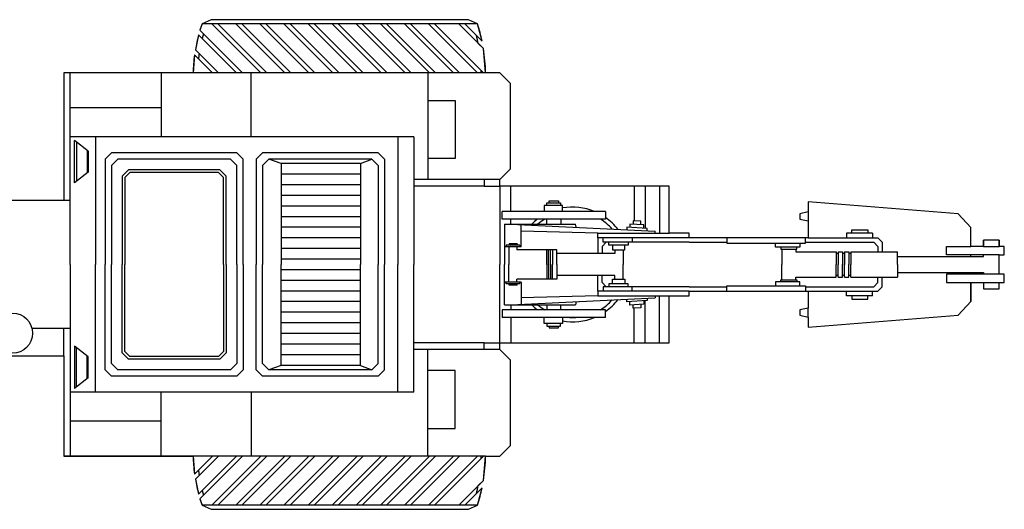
# Model space of a CAD drawing. Extents: x 10.8 to 27.5, y -31.3 to -23.6.
# Tile 7 of 8: x 22.9 to 27.5, y -31.1 to -28.8. Entities that reach past the tile are written whole.
import ezdxf

# ---------------------------------------------------------------- set-up
doc = ezdxf.new("R2010")
doc.units = 0
doc.header["$MEASUREMENT"] = 0
doc.layers.get('0').update_dxf_attribs({"linetype": 'CONTINUOUS'})

msp = doc.modelspace()

# ---------------------------------------------------------------- linework, layer by layer
for p, q in [((23.7397, -28.8256), (23.7301, -28.8553)), ((23.7822, -28.8056), (23.7397, -28.8256)), ((24.9909, -28.8056), (23.7822, -28.8056)), ((24.0152, -29.0556), (23.7852, -28.8256)), ((24.0435, -29.0556), (23.8135, -28.8256)), ((24.1284, -29.0556), (23.8984, -28.8256)), ((24.1566, -29.0556), (23.9266, -28.8256)), ((24.2415, -29.0556), (24.0115, -28.8256)), ((24.2698, -29.0556), (24.0398, -28.8256)), ((24.3546, -29.0556), (24.1246, -28.8256)), ((24.3829, -29.0556), (24.1529, -28.8256)), ((24.4678, -29.0556), (24.2378, -28.8256)), ((24.496, -29.0556), (24.266, -28.8256)), ((24.5809, -29.0556), (24.3509, -28.8256)), ((24.6092, -29.0556), (24.3792, -28.8256)), ((24.694, -29.0556), (24.464, -28.8256)), ((24.7223, -29.0556), (24.4923, -28.8256)), ((24.8072, -29.0556), (24.5772, -28.8256)), ((24.8355, -29.0556), (24.6055, -28.8256)), ((24.9203, -29.0556), (24.6903, -28.8256)), ((24.9486, -29.0556), (24.7186, -28.8256)), ((25.0335, -29.0556), (24.8035, -28.8256)), ((25.0617, -29.0556), (24.8317, -28.8256)), ((25.0609, -28.9417), (24.9449, -28.8256)), ((25.0546, -28.9071), (24.9732, -28.8256)), ((25.0335, -28.8256), (24.9909, -28.8056)), ((25.0546, -28.9071), (25.0335, -28.8256)), ((23.7238, -28.8773), (23.7085, -28.9469)), ((23.9021, -29.0556), (23.7238, -28.8773)), ((23.7402, -28.8937), (23.7238, -28.8773)), ((23.9304, -29.0556), (23.7301, -28.8553)), ((23.7301, -28.8553), (23.7462, -28.8714)), ((23.7462, -28.8714), (23.7402, -28.8937)), ((25.0281, -28.8806), (25.0546, -28.9071)), ((25.0362, -28.9169), (25.0281, -28.8806)), ((25.0609, -28.9417), (25.0362, -28.9169)), ((23.7047, -28.9714), (23.6978, -29.0556)), ((23.7226, -28.9892), (23.7047, -28.9714)), ((23.7889, -29.0556), (23.7047, -28.9714)), ((23.8172, -29.0556), (23.7085, -28.9469)), ((23.7085, -28.9469), (23.7259, -28.9643)), ((23.7259, -28.9643), (23.7226, -28.9892)), ((25.071, -29.0556), (25.0609, -28.9417)), ((23.6978, -29.0556), (23.091, -29.0556)), ((23.091, -29.0556), (23.091, -29.6556)), ((25.1382, -29.0556), (25.071, -29.0556)), ((25.1882, -29.1056), (25.1382, -29.0556)), ((25.1882, -29.5056), (25.1882, -29.1056)), ((24.7992, -29.1853), (24.9286, -29.1853)), ((24.9286, -29.1853), (24.9286, -29.457)), ((23.1404, -29.5719), (23.1404, -29.3731)), ((23.2047, -29.423), (23.1404, -29.3731)), ((23.15, -29.3805), (23.15, -29.5645)), ((23.2008, -29.4199), (23.2008, -29.5251)), ((23.2047, -29.423), (23.2047, -29.522)), ((23.9331, -29.461), (23.9031, -29.431)), ((23.9934, -29.461), (24.0234, -29.431)), ((23.9031, -29.491), (23.8731, -29.461)), ((23.9031, -29.9556), (23.9031, -29.491)), ((23.9331, -29.9556), (23.9331, -29.461)), ((23.9934, -29.461), (23.9934, -29.9556)), ((24.0234, -29.491), (24.0534, -29.461)), ((24.0234, -29.491), (24.0234, -29.9556)), ((24.1109, -29.481), (24.0534, -29.461)), ((24.1109, -29.481), (24.1109, -29.9556)), ((24.4841, -29.481), (24.5363, -29.461)), ((24.4841, -29.481), (24.4841, -29.9556)), ((24.9286, -29.457), (24.7992, -29.457)), ((23.2047, -29.522), (23.1404, -29.5719)), ((23.8404, -29.5463), (23.8179, -29.5237)), ((23.8531, -29.541), (23.8231, -29.511)), ((25.1382, -29.5556), (25.1882, -29.5056)), ((23.8404, -29.9556), (23.8404, -29.5463)), ((23.8531, -29.9556), (23.8531, -29.541)), ((25.0648, -29.5556), (25.0648, -29.5883)), ((25.1382, -29.5883), (25.1382, -29.5556)), ((25.0648, -29.5883), (24.7342, -29.5883)), ((25.0648, -29.5883), (25.1382, -29.5883)), ((25.9324, -29.5883), (25.1382, -29.5883)), ((25.1382, -29.5883), (25.1382, -29.9556)), ((25.1901, -29.7065), (25.1901, -29.5883)), ((25.7693, -29.5883), (25.7693, -29.7506)), ((25.821, -29.5883), (25.821, -29.7854)), ((25.8882, -29.5883), (25.8882, -29.8083)), ((25.9324, -29.8083), (25.9324, -29.5883)), ((23.091, -29.6556), (22.2115, -29.6556)), ((25.3466, -29.6779), (25.3466, -29.7065)), ((25.4324, -29.6779), (25.3466, -29.6779)), ((25.3589, -29.6666), (25.4234, -29.6666)), ((25.3589, -29.6779), (25.3589, -29.6666)), ((25.3693, -29.6573), (25.4131, -29.6573)), ((25.3693, -29.6666), (25.3693, -29.6573)), ((25.4131, -29.6573), (25.4131, -29.6666)), ((25.4234, -29.6666), (25.4234, -29.6779)), ((25.4324, -29.7065), (25.4324, -29.6779)), ((27.2901, -29.7169), (26.586, -29.6616)), ((26.586, -29.6616), (26.586, -29.7083)), ((25.1491, -29.7433), (25.1491, -29.7065)), ((25.6337, -29.7065), (25.6337, -29.7433)), ((26.586, -29.7083), (26.5469, -29.7175)), ((26.5469, -29.7175), (26.5469, -29.7429)), ((26.586, -29.7083), (26.586, -29.751)), ((27.3499, -29.7816), (27.2901, -29.7169)), ((25.1604, -29.7662), (25.1604, -29.9556)), ((25.1604, -29.7662), (25.4938, -29.7662)), ((25.1901, -29.7662), (25.1901, -29.7433)), ((25.1901, -29.7662), (25.8673, -29.799)), ((25.2378, -29.8724), (25.2378, -29.7704)), ((25.3586, -29.7662), (25.3586, -29.7433)), ((25.4247, -29.7433), (25.4247, -29.7662)), ((25.4956, -29.781), (25.4938, -29.7662)), ((25.7487, -29.7654), (25.7487, -29.7813)), ((25.8146, -29.7691), (25.7487, -29.7654)), ((25.7634, -29.7503), (25.7634, -29.7662)), ((25.7999, -29.7523), (25.7634, -29.7503)), ((25.7999, -29.7683), (25.7999, -29.7523)), ((25.8146, -29.7851), (25.8146, -29.7691)), ((26.5469, -29.7429), (26.586, -29.751)), ((26.586, -29.751), (26.586, -29.8307)), ((25.5984, -29.8083), (25.2378, -29.7991)), ((25.5984, -29.8083), (25.9324, -29.8083)), ((25.5984, -29.8307), (25.5984, -29.8083)), ((25.7339, -29.7805), (25.7339, -29.7925)), ((25.8294, -29.7859), (25.7339, -29.7805)), ((25.8294, -29.7971), (25.8294, -29.7859)), ((25.8673, -29.8083), (25.8673, -29.799)), ((26.0271, -29.8083), (25.9324, -29.8083)), ((26.0271, -29.8307), (26.0271, -29.8083)), ((26.8874, -29.8079), (26.7649, -29.8079)), ((26.7649, -29.8079), (26.7649, -29.8307)), ((26.7907, -29.7927), (26.8653, -29.7927)), ((26.7907, -29.8079), (26.7907, -29.7927)), ((26.8653, -29.7927), (26.8653, -29.8079)), ((26.8874, -29.8079), (26.8874, -29.8307)), ((27.3499, -29.8718), (27.3499, -29.7816)), ((27.3499, -29.8718), (27.3499, -29.7816)), ((25.1812, -29.8585), (25.1812, -29.8651)), ((25.2186, -29.8585), (25.1812, -29.8585)), ((25.2186, -29.8585), (25.2186, -29.8651)), ((26.0271, -29.8307), (25.5984, -29.8307)), ((25.5984, -29.8307), (25.5984, -29.9038)), ((25.6181, -29.8703), (25.6371, -29.8513)), ((25.6239, -29.8513), (25.6239, -29.8307)), ((25.7589, -29.8513), (25.6239, -29.8513)), ((25.6494, -29.865), (25.6494, -29.8518)), ((25.7406, -29.8518), (25.7406, -29.865)), ((25.7589, -29.8307), (25.7589, -29.8513)), ((26.0271, -29.8503), (25.7589, -29.8503)), ((26.586, -29.8307), (26.0271, -29.8307)), ((26.0271, -29.8503), (26.204, -29.8503)), ((26.204, -29.8307), (26.204, -29.8555)), ((26.204, -29.8555), (26.5732, -29.8555)), ((26.4319, -29.8738), (26.4319, -29.8555)), ((26.5469, -29.8555), (26.5469, -29.8738)), ((26.5732, -29.8555), (26.5732, -29.8307)), ((26.5732, -29.8503), (26.8934, -29.8503)), ((26.586, -29.8307), (26.913, -29.8307)), ((26.9134, -29.8703), (26.8934, -29.8503)), ((26.933, -29.8507), (26.913, -29.8307)), ((26.933, -29.8507), (26.933, -29.8971)), ((27.4081, -29.841), (27.4081, -29.8718)), ((27.4819, -29.841), (27.4081, -29.841)), ((27.4081, -29.8718), (27.4081, -29.841)), ((27.4819, -29.8718), (27.4819, -29.841)), ((27.4819, -29.841), (27.4819, -29.8718)), ((25.2389, -29.8724), (25.1604, -29.8724)), ((25.1684, -29.8651), (25.1684, -29.8733)), ((25.2318, -29.8651), (25.1684, -29.8651)), ((25.1799, -29.8724), (25.1799, -29.9556)), ((25.2179, -29.8724), (25.2179, -29.886)), ((25.4057, -29.886), (25.2179, -29.886)), ((25.2318, -29.8651), (25.2318, -29.8733)), ((25.3584, -29.9556), (25.3584, -29.886)), ((25.3668, -29.9556), (25.3668, -29.886)), ((25.3752, -29.9556), (25.3752, -29.886)), ((25.3851, -29.886), (25.3851, -29.9556)), ((25.4057, -29.9556), (25.4057, -29.886)), ((25.6785, -29.9038), (25.4057, -29.9038)), ((25.6181, -29.8703), (25.6181, -29.9038)), ((25.7406, -29.865), (25.6494, -29.865)), ((25.6666, -29.865), (25.6666, -29.8868)), ((25.6666, -29.8868), (25.7247, -29.8868)), ((25.6785, -29.8868), (25.6785, -29.9038)), ((25.7168, -29.8868), (25.7168, -29.9556)), ((25.7247, -29.8868), (25.7247, -29.865)), ((26.5469, -29.8738), (26.4319, -29.8738)), ((26.4573, -29.8738), (26.4573, -29.884)), ((26.4573, -29.884), (26.5317, -29.884)), ((26.4616, -29.884), (26.4616, -29.9556)), ((26.5283, -29.884), (26.5283, -29.8965)), ((26.5283, -29.8965), (26.7163, -29.8965)), ((26.5317, -29.884), (26.5317, -29.8738)), ((26.7163, -29.8965), (26.7163, -29.9556)), ((26.7263, -29.9038), (26.7163, -29.9038)), ((26.7263, -29.8965), (26.7263, -29.9556)), ((26.7263, -29.8965), (26.7464, -29.8965)), ((26.7464, -29.8965), (26.7464, -29.9556)), ((26.7564, -29.9038), (26.7464, -29.9038)), ((26.7564, -29.8965), (26.7764, -29.8965)), ((26.7564, -29.8965), (26.7564, -29.9556)), ((26.7764, -29.8965), (26.7764, -29.9556)), ((26.7864, -29.9038), (26.7764, -29.9038)), ((26.7864, -29.8965), (26.7864, -29.9556)), ((26.7864, -29.8965), (26.8065, -29.8965)), ((26.8065, -29.8965), (27.0043, -29.8965)), ((26.9134, -29.8703), (26.9134, -29.8971)), ((27.0043, -29.9556), (27.0043, -29.8965)), ((27.2358, -29.8718), (27.3499, -29.8718)), ((27.2358, -29.9106), (27.2358, -29.8718)), ((27.4081, -29.8718), (27.3499, -29.8718)), ((27.4081, -29.8718), (27.4819, -29.8718)), ((27.5065, -29.8718), (27.4819, -29.8718)), ((27.5065, -29.9106), (27.5065, -29.8718)), ((27.0043, -29.9182), (27.4081, -29.9182)), ((27.4819, -29.9106), (27.2358, -29.9106)), ((27.3499, -29.9182), (27.3499, -29.9106)), ((27.4081, -29.9182), (27.4081, -29.9106)), ((27.4819, -29.9106), (27.5065, -29.9106)), ((27.4819, -29.9556), (27.4819, -29.9106)), ((23.8404, -29.9556), (23.8404, -30.365)), ((23.8531, -29.9556), (23.8531, -30.3702)), ((23.9031, -29.9556), (23.9031, -30.4202)), ((23.9331, -29.9556), (23.9331, -30.4502)), ((23.9934, -30.4502), (23.9934, -29.9556)), ((24.0234, -30.4202), (24.0234, -29.9556)), ((24.1109, -30.4302), (24.1109, -29.9556)), ((24.4841, -30.4302), (24.4841, -29.9556)), ((25.1382, -30.323), (25.1382, -29.9556)), ((25.1604, -30.145), (25.1604, -29.9556)), ((25.1799, -30.0389), (25.1799, -29.9556)), ((25.3584, -29.9556), (25.3584, -30.0253)), ((25.3668, -29.9556), (25.3668, -30.0253)), ((25.3752, -29.9556), (25.3752, -30.0253)), ((25.3851, -30.0253), (25.3851, -29.9556)), ((25.4057, -29.9556), (25.4057, -30.0253)), ((25.7168, -30.0244), (25.7168, -29.9556)), ((26.4616, -30.0273), (26.4616, -29.9556)), ((26.7163, -30.0148), (26.7163, -29.9556)), ((26.7263, -30.0148), (26.7263, -29.9556)), ((26.7464, -30.0148), (26.7464, -29.9556)), ((26.7564, -30.0148), (26.7564, -29.9556)), ((26.7764, -30.0148), (26.7764, -29.9556)), ((26.7864, -30.0148), (26.7864, -29.9556)), ((27.0043, -29.9556), (27.0043, -30.0148)), ((27.0043, -29.9931), (27.4081, -29.9931)), ((27.2358, -30.0007), (27.2358, -30.0395)), ((27.4819, -30.0007), (27.2358, -30.0007)), ((27.3499, -29.9931), (27.3499, -30.0007)), ((27.4081, -29.9931), (27.4081, -30.0007)), ((27.4819, -30.0007), (27.4819, -29.9556)), ((27.5065, -30.0007), (27.4819, -30.0007)), ((27.5065, -30.0395), (27.5065, -30.0007)), ((25.2389, -30.0389), (25.1604, -30.0389)), ((25.1684, -30.0462), (25.1684, -30.0379)), ((25.2318, -30.0462), (25.1684, -30.0462)), ((25.1812, -30.0528), (25.1812, -30.0462)), ((25.4057, -30.0253), (25.2179, -30.0253)), ((25.2179, -30.0389), (25.2179, -30.0253)), ((25.2186, -30.0528), (25.2186, -30.0462)), ((25.2318, -30.0462), (25.2318, -30.0379)), ((25.2378, -30.0389), (25.2378, -30.1408)), ((25.6785, -30.0074), (25.4057, -30.0074)), ((25.5984, -30.0806), (25.5984, -30.0074)), ((25.6181, -30.0409), (25.6181, -30.0074)), ((25.6181, -30.0409), (25.6371, -30.06)), ((25.7406, -30.0463), (25.6494, -30.0463)), ((25.6494, -30.0463), (25.6494, -30.0595)), ((25.6666, -30.0463), (25.6666, -30.0244)), ((25.6666, -30.0244), (25.7247, -30.0244)), ((25.6785, -30.0244), (25.6785, -30.0074)), ((25.7247, -30.0244), (25.7247, -30.0463)), ((25.7406, -30.0595), (25.7406, -30.0463)), ((26.5469, -30.0374), (26.4319, -30.0374)), ((26.4319, -30.0374), (26.4319, -30.0558)), ((26.4573, -30.0374), (26.4573, -30.0273)), ((26.4573, -30.0273), (26.5317, -30.0273)), ((26.5283, -30.0148), (26.7163, -30.0148)), ((26.5283, -30.0273), (26.5283, -30.0148)), ((26.5317, -30.0273), (26.5317, -30.0374)), ((26.5469, -30.0558), (26.5469, -30.0374)), ((26.7263, -30.0074), (26.7163, -30.0074)), ((26.7263, -30.0148), (26.7464, -30.0148)), ((26.7564, -30.0074), (26.7464, -30.0074)), ((26.7564, -30.0148), (26.7764, -30.0148)), ((26.7864, -30.0074), (26.7764, -30.0074)), ((26.7864, -30.0148), (26.8065, -30.0148)), ((26.8065, -30.0148), (27.0043, -30.0148)), ((26.9134, -30.0409), (26.8934, -30.0609)), ((26.9134, -30.0409), (26.9134, -30.0141)), ((26.933, -30.0606), (26.933, -30.0141)), ((27.2358, -30.0395), (27.3499, -30.0395)), ((27.3499, -30.0395), (27.4081, -30.0395)), ((27.3499, -30.1296), (27.3499, -30.0395)), ((27.3499, -30.0395), (27.3499, -30.1296)), ((27.4081, -30.0395), (27.4081, -30.0702)), ((27.4081, -30.0395), (27.4081, -30.0702)), ((27.4081, -30.0395), (27.4819, -30.0395)), ((27.4819, -30.0395), (27.5065, -30.0395)), ((27.4819, -30.0702), (27.4819, -30.0395)), ((27.4819, -30.0702), (27.4819, -30.0395)), ((25.2186, -30.0528), (25.1812, -30.0528)), ((26.0271, -30.0806), (25.5984, -30.0806)), ((25.5984, -30.0806), (25.5984, -30.1029)), ((25.7589, -30.06), (25.6239, -30.06)), ((25.6239, -30.06), (25.6239, -30.0806)), ((25.7589, -30.0806), (25.7589, -30.06)), ((26.0271, -30.0609), (25.7589, -30.0609)), ((26.0271, -30.0609), (26.204, -30.0609)), ((26.0271, -30.0806), (26.586, -30.0806)), ((26.0271, -30.1029), (26.0271, -30.0806)), ((26.204, -30.0558), (26.5732, -30.0558)), ((26.204, -30.0806), (26.204, -30.0558)), ((26.5732, -30.0558), (26.5732, -30.0806)), ((26.5732, -30.0609), (26.8934, -30.0609)), ((26.586, -30.0806), (26.913, -30.0806)), ((26.586, -30.0806), (26.586, -30.1602)), ((26.7649, -30.1034), (26.7649, -30.0806)), ((26.8874, -30.1034), (26.8874, -30.0806)), ((26.933, -30.0606), (26.913, -30.0806)), ((27.4081, -30.0702), (27.4819, -30.0702)), ((25.1901, -30.145), (25.8673, -30.1123)), ((25.5984, -30.1029), (25.2378, -30.1122)), ((25.4956, -30.1302), (25.4938, -30.145)), ((25.5984, -30.1029), (25.9324, -30.1029)), ((25.7339, -30.1308), (25.7339, -30.1187)), ((25.8294, -30.1253), (25.7339, -30.1308)), ((25.7487, -30.1459), (25.7487, -30.13)), ((25.8146, -30.1262), (25.8146, -30.1421)), ((25.821, -30.323), (25.821, -30.1258)), ((25.8294, -30.1142), (25.8294, -30.1253)), ((25.8673, -30.1029), (25.8673, -30.1123)), ((25.8882, -30.323), (25.8882, -30.1029)), ((25.9324, -30.1029), (26.0271, -30.1029)), ((25.9324, -30.323), (25.9324, -30.1029)), ((26.8874, -30.1034), (26.7649, -30.1034)), ((26.7907, -30.1034), (26.7907, -30.1186)), ((26.7907, -30.1186), (26.8653, -30.1186)), ((26.8653, -30.1186), (26.8653, -30.1034)), ((27.2901, -30.1943), (27.3499, -30.1296)), ((25.1491, -30.1679), (25.1491, -30.2048)), ((25.1604, -30.145), (25.4938, -30.145)), ((25.1901, -30.145), (25.1901, -30.1679)), ((25.3586, -30.145), (25.3586, -30.1679)), ((25.4247, -30.1679), (25.4247, -30.145)), ((25.6337, -30.2048), (25.6337, -30.1679)), ((25.8146, -30.1421), (25.7487, -30.1459)), ((25.7634, -30.161), (25.7634, -30.145)), ((25.7999, -30.1589), (25.7634, -30.161)), ((25.7693, -30.323), (25.7693, -30.1607)), ((25.7999, -30.143), (25.7999, -30.1589)), ((26.586, -30.1602), (26.5469, -30.1684)), ((26.5469, -30.1684), (26.5469, -30.1938)), ((26.586, -30.203), (26.586, -30.1602)), ((25.1901, -30.2048), (25.1901, -30.323)), ((25.3466, -30.2334), (25.3466, -30.2048)), ((25.4324, -30.2048), (25.4324, -30.2334)), ((26.5469, -30.1938), (26.586, -30.203)), ((26.586, -30.2497), (27.2901, -30.1943)), ((26.586, -30.203), (26.586, -30.2497)), ((23.091, -30.3841), (23.091, -30.2556)), ((25.4324, -30.2334), (25.3466, -30.2334)), ((25.3589, -30.2334), (25.3589, -30.2447)), ((25.3589, -30.2447), (25.4234, -30.2447)), ((25.3693, -30.2447), (25.3693, -30.2539)), ((25.3693, -30.2539), (25.4131, -30.2539)), ((25.4131, -30.2539), (25.4131, -30.2447)), ((25.4234, -30.2447), (25.4234, -30.2334)), ((25.0648, -30.323), (24.7342, -30.323)), ((25.0648, -30.323), (25.1382, -30.323)), ((25.0648, -30.3556), (25.0648, -30.323)), ((25.1382, -30.323), (25.9324, -30.323)), ((25.1382, -30.3556), (25.1382, -30.323)), ((23.2047, -30.3892), (23.1404, -30.3393)), ((23.1404, -30.3393), (23.1404, -30.5381)), ((23.15, -30.5307), (23.15, -30.3468)), ((23.8404, -30.365), (23.8179, -30.3875)), ((23.8531, -30.3702), (23.8231, -30.4002)), ((25.1882, -30.4056), (25.1382, -30.3556)), ((22.6614, -30.3841), (23.091, -30.3841)), ((23.091, -30.3841), (23.091, -30.8556)), ((23.2008, -30.4913), (23.2008, -30.3861)), ((23.2047, -30.4883), (23.2047, -30.3892)), ((25.1882, -30.8056), (25.1882, -30.4056)), ((23.9031, -30.4202), (23.8731, -30.4502)), ((23.9331, -30.4502), (23.9031, -30.4802)), ((23.9934, -30.4502), (24.0234, -30.4802)), ((24.0234, -30.4202), (24.0534, -30.4502)), ((24.1109, -30.4302), (24.0534, -30.4502)), ((24.4841, -30.4302), (24.5363, -30.4502)), ((24.9286, -30.4543), (24.7992, -30.4543)), ((24.9286, -30.726), (24.9286, -30.4543)), ((23.2047, -30.4883), (23.1404, -30.5381)), ((24.7992, -30.726), (24.9286, -30.726)), ((25.1382, -30.8556), (25.1882, -30.8056)), ((23.091, -30.8556), (23.6978, -30.8556)), ((23.6978, -30.8556), (23.7047, -30.9399)), ((23.7889, -30.8556), (23.7047, -30.9399)), ((23.8172, -30.8556), (23.7085, -30.9644)), ((23.9021, -30.8556), (23.7238, -31.0339)), ((23.9304, -30.8556), (23.7301, -31.0559)), ((24.0152, -30.8556), (23.7852, -31.0856)), ((24.0435, -30.8556), (23.8135, -31.0856)), ((24.1284, -30.8556), (23.8984, -31.0856)), ((24.1566, -30.8556), (23.9266, -31.0856)), ((24.2415, -30.8556), (24.0115, -31.0856)), ((24.2698, -30.8556), (24.0398, -31.0856)), ((24.3546, -30.8556), (24.1246, -31.0856)), ((24.3829, -30.8556), (24.1529, -31.0856)), ((24.4678, -30.8556), (24.2378, -31.0856)), ((24.496, -30.8556), (24.266, -31.0856)), ((24.5809, -30.8556), (24.3509, -31.0856)), ((24.6092, -30.8556), (24.3792, -31.0856)), ((24.694, -30.8556), (24.464, -31.0856)), ((24.7223, -30.8556), (24.4923, -31.0856)), ((24.8072, -30.8556), (24.5772, -31.0856)), ((24.8355, -30.8556), (24.6055, -31.0856)), ((24.9203, -30.8556), (24.6903, -31.0856)), ((24.9486, -30.8556), (24.7186, -31.0856)), ((25.0335, -30.8556), (24.8035, -31.0856)), ((25.0617, -30.8556), (24.8317, -31.0856)), ((25.0609, -30.9696), (25.071, -30.8556)), ((25.071, -30.8556), (25.1382, -30.8556)), ((23.7047, -30.9399), (23.7226, -30.922)), ((23.7226, -30.922), (23.7259, -30.9469)), ((23.7259, -30.9469), (23.7085, -30.9644)), ((23.7085, -30.9644), (23.7238, -31.0339)), ((25.0609, -30.9696), (24.9449, -31.0856)), ((25.0362, -30.9943), (25.0609, -30.9696)), ((23.7238, -31.0339), (23.7402, -31.0175)), ((23.7402, -31.0175), (23.7462, -31.0398)), ((25.0546, -31.0042), (24.9732, -31.0856)), ((25.0281, -31.0306), (25.0362, -30.9943)), ((25.0546, -31.0042), (25.0281, -31.0306)), ((25.0335, -31.0856), (25.0546, -31.0042)), ((23.7462, -31.0398), (23.7301, -31.0559)), ((23.7301, -31.0559), (23.7397, -31.0856)), ((23.7397, -31.0856), (23.7822, -31.1056)), ((23.7822, -31.1056), (24.9909, -31.1056)), ((24.9909, -31.1056), (25.0335, -31.0856))]:
    msp.add_line(p, q)
at = {"color": 7}
for p, q in [((25.0335, -28.8256), (23.7397, -28.8256)), ((25.071, -29.0556), (23.091, -29.0556)), ((23.121, -29.9556), (23.121, -29.0556)), ((23.5477, -29.0556), (23.5477, -29.3556)), ((23.9705, -29.3556), (23.9705, -29.0556)), ((24.7992, -29.0556), (24.7992, -29.5556)), ((23.5477, -29.2202), (23.121, -29.2202)), ((24.7342, -29.3556), (23.121, -29.3556)), ((23.2396, -29.3556), (23.2396, -29.9556)), ((24.6588, -29.3556), (24.6588, -29.9556)), ((24.7342, -29.3556), (24.7342, -29.9556)), ((23.2848, -29.461), (23.3148, -29.431)), ((23.9031, -29.431), (23.3148, -29.431)), ((24.5663, -29.431), (24.0234, -29.431)), ((24.5663, -29.431), (24.5963, -29.461)), ((23.2848, -29.461), (23.2848, -29.9556)), ((23.3148, -29.491), (23.3448, -29.461)), ((23.3148, -29.491), (23.3148, -29.9556)), ((23.8731, -29.461), (23.3448, -29.461)), ((24.5363, -29.461), (24.0534, -29.461)), ((24.4841, -29.481), (24.1109, -29.481)), ((24.5363, -29.461), (24.5663, -29.491)), ((24.5663, -29.491), (24.5663, -29.9556)), ((24.5963, -29.461), (24.5963, -29.9556)), ((23.3648, -29.541), (23.3948, -29.511)), ((23.3775, -29.5463), (23.4001, -29.5237)), ((23.8231, -29.511), (23.3948, -29.511)), ((23.8179, -29.5237), (23.4001, -29.5237)), ((24.4841, -29.531), (24.1109, -29.531)), ((23.3648, -29.541), (23.3648, -29.9556)), ((23.3775, -29.5463), (23.3775, -29.9556)), ((24.4841, -29.581), (24.1109, -29.581)), ((25.1382, -29.5556), (24.7342, -29.5556)), ((24.4841, -29.631), (24.1109, -29.631)), ((23.1181, -29.6556), (22.2115, -29.6556)), ((24.4841, -29.681), (24.1109, -29.681)), ((25.6337, -29.7065), (25.1491, -29.7065)), ((24.4841, -29.731), (24.1109, -29.731)), ((25.6337, -29.7433), (25.1491, -29.7433)), ((24.4841, -29.781), (24.1109, -29.781)), ((24.4841, -29.831), (24.1109, -29.831)), ((24.4841, -29.881), (24.1109, -29.881)), ((24.4841, -29.931), (24.1109, -29.931)), ((23.121, -29.9556), (23.121, -30.8556)), ((23.2396, -30.5556), (23.2396, -29.9556)), ((23.2848, -30.4502), (23.2848, -29.9556)), ((23.3148, -30.4202), (23.3148, -29.9556)), ((23.3648, -30.3702), (23.3648, -29.9556)), ((23.3775, -30.365), (23.3775, -29.9556)), ((24.4841, -29.9802), (24.1109, -29.9802)), ((24.5663, -30.4202), (24.5663, -29.9556)), ((24.5963, -30.4502), (24.5963, -29.9556)), ((24.6588, -30.5556), (24.6588, -29.9556)), ((24.7342, -30.5556), (24.7342, -29.9556)), ((24.4841, -30.0302), (24.1109, -30.0302)), ((24.4841, -30.0802), (24.1109, -30.0802)), ((24.4841, -30.1302), (24.1109, -30.1302)), ((24.4841, -30.1802), (24.1109, -30.1802)), ((25.6337, -30.1679), (25.1491, -30.1679)), ((24.4841, -30.2302), (24.1109, -30.2302)), ((25.6337, -30.2048), (25.1491, -30.2048)), ((23.1181, -30.2556), (22.9414, -30.2556)), ((24.4841, -30.2802), (24.1109, -30.2802)), ((23.3648, -30.3702), (23.3948, -30.4002)), ((23.3775, -30.365), (23.4001, -30.3875)), ((24.4841, -30.3302), (24.1109, -30.3302)), ((25.1382, -30.3556), (24.7342, -30.3556)), ((24.7992, -30.8556), (24.7992, -30.3556)), ((23.8231, -30.4002), (23.3948, -30.4002)), ((23.8179, -30.3875), (23.4001, -30.3875)), ((24.4841, -30.3802), (24.1109, -30.3802)), ((23.2848, -30.4502), (23.3148, -30.4802)), ((23.3148, -30.4202), (23.3448, -30.4502)), ((23.8731, -30.4502), (23.3448, -30.4502)), ((24.5363, -30.4502), (24.0534, -30.4502)), ((24.4841, -30.4302), (24.1109, -30.4302)), ((24.5363, -30.4502), (24.5663, -30.4202)), ((24.5663, -30.4802), (24.5963, -30.4502)), ((23.9031, -30.4802), (23.3148, -30.4802)), ((24.5663, -30.4802), (24.0234, -30.4802)), ((24.7342, -30.5556), (23.121, -30.5556)), ((23.5477, -30.8556), (23.5477, -30.5556)), ((23.9705, -30.5556), (23.9705, -30.8556)), ((23.5477, -30.691), (23.121, -30.691)), ((25.071, -30.8556), (23.091, -30.8556)), ((25.0335, -31.0856), (23.7397, -31.0856))]:
    msp.add_line(p, q, dxfattribs=at)
msp.add_circle((22.8496, -30.2783), 0.0945)
for centre, radius, start, end in [((24.4601, -29.0758), 0.7626, 160.8532, 163.1989), ((24.2613, -29.0696), 0.8098, 11.5802, 17.5368), ((24.4601, -29.0758), 0.7626, 164.918, 170.2703), ((24.4601, -29.0758), 0.7426, 164.0295, 165.8099), ((24.2613, -29.0696), 0.7898, 11.1471, 13.8476), ((24.4601, -29.0758), 0.7626, 172.1324, 178.4871), ((24.4601, -29.0758), 0.7426, 171.3692, 173.3101), ((24.2613, -29.0696), 0.8098, 0.9909, 9.092), ((24.2613, -29.0696), 0.7898, 1.016, 1.8175), ((25.4797, -29.9556), 0.2696, 67.5519, 100.107), ((25.4797, -29.9556), 0.2496, 86.6494, 93.3506), ((25.4797, -29.9556), 0.2696, 128.0357, 135.369), ((25.4797, -29.9556), 0.2496, 121.7072, 130.6382), ((25.4797, -29.9556), 0.2496, 41.8145, 58.2928), ((25.4797, -29.9556), 0.2696, 37.7629, 55.1594), ((25.4797, -29.9556), 0.2496, 301.7072, 318.1855), ((25.4797, -29.9556), 0.2696, 304.8406, 322.2371), ((25.4797, -29.9556), 0.2696, 224.631, 231.9643), ((25.4797, -29.9556), 0.2496, 229.3618, 238.2928), ((25.4797, -29.9556), 0.2696, 259.893, 292.4481), ((25.4797, -29.9556), 0.2496, 266.6494, 273.3506), ((24.4601, -30.8355), 0.7626, 181.5129, 187.8676), ((24.2613, -30.8416), 0.7898, 358.1825, 358.984), ((24.2613, -30.8416), 0.8098, 350.908, 359.0091), ((24.4601, -30.8355), 0.7426, 186.6899, 188.6308), ((24.4601, -30.8355), 0.7626, 189.7297, 195.082), ((24.4601, -30.8355), 0.7426, 194.1901, 195.9705), ((24.2613, -30.8416), 0.7898, 346.1524, 348.8529), ((24.2613, -30.8416), 0.8098, 342.4632, 348.4198), ((24.4601, -30.8355), 0.7626, 196.8011, 199.1468)]:
    msp.add_arc(centre, radius, start, end)

doc.saveas('drawing.dxf')
